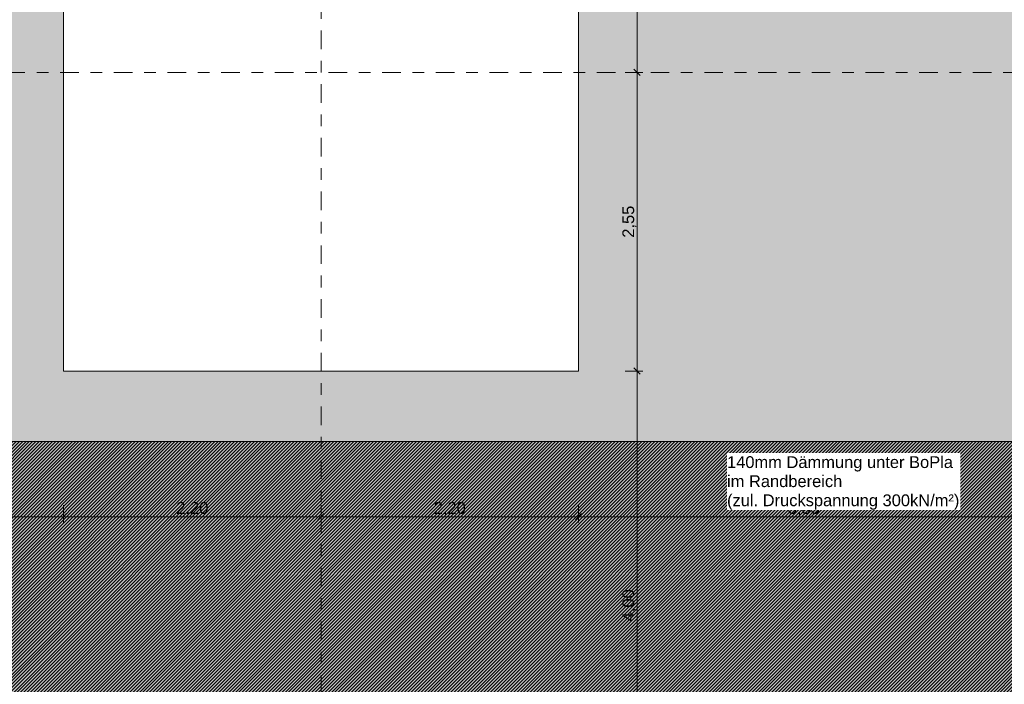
# Model space of a CAD drawing. Header units: metres. Extents: x -273 to 6, y -183 to 13.
# Tile 249 of 256: x -69 to -61, y -17 to -11. Entities that reach past the tile are written whole.
import ezdxf

# ---------------------------------------------------------------- set-up
doc = ezdxf.new("R2010")
doc.units = ezdxf.units.M
doc.header["$LTSCALE"] = 0.05
doc.header["$PDMODE"] = 1
doc.header["$PDSIZE"] = -2
doc.linetypes.add('Linienart-53', pattern=[5.291531, 3.175, -1.058062, 0.352704, -0.705764])
doc.layers.get('0').update_dxf_attribs({"lineweight": 25})
for name, color, linetype, lineweight, true_color in [('30 -32 Gründung- 2 Flachgründungen u. Bodenplatten', 7, 'Continuous', 9, 0xff6633), ('70 -72 Beschriftung- 1 Beschriftung allgemein', 7, 'Continuous', 9, 0xff6633), ('70 -76 Bemaßung- 2 Allgemein', 7, 'Continuous', 5, 0x6666cc)]:
    doc.layers.add(name, color=color, linetype=linetype, lineweight=lineweight, true_color=true_color)
for name, color, linetype, lineweight in [('30 -35 Decken- 2 Beläge- Dämmung', 7, 'Continuous', 9), ('70 -71 Achsen- 1 Gebäudeachsen', 7, 'Linienart-53', 18), ('Keine', 7, 'Continuous', 9)]:
    doc.layers.add(name, color=color, linetype=linetype, lineweight=lineweight)
doc.styles.add('Arial', font='arial.ttf')
doc.dimstyles.new('k+k_klein', dxfattribs={"dimtxt": 0.100689, "dimasz": 0.05302, "dimexe": 0.05, "dimexo": 0.15, "dimgap": 0.005, "dimtad": 1, "dimdec": 3, "dimtxsty": 'Arial', "dimblk": 'VW_SLASH-2', "dimblk1": 'VW_SLASH-2', "dimblk2": 'VW_SLASH-2', "dimcen": 0, "dimdle": 0.025, "dimadec": 3, "dimazin": 0, "dimtfac": 0.75, "dimtdec": 3, "dimtix": 1, "dimtmove": 0, "dimatfit": 0, "dimldrblk": 'VW_FILLEDARROW', "dimfxl": 0.1, "dimfxlon": 1, "dimfrac": 2, "dimtolj": 1, "dimarcsym": 0})

# ---------------------------------------------------------------- blocks, each defined once
blk = doc.blocks.new('_Achsen (3D)')
at = {"layer": '70 -71 Achsen- 1 Gebäudeachsen', "transparency": 33554687}
for p, q in [((-66.421, 3.8), (-66.421, -46.172)), ((-179.668, -11.697), (3.826, -11.697))]:
    blk.add_line(p, q, dxfattribs=at)
blk = doc.blocks.new('Gruppe-2144')
at = {"layer": '30 -32 Gründung- 2 Flachgründungen u. Bodenplatten', "flags": 128}
blk.add_lwpolyline([(-68.621, -6.147), (-64.221, -6.147), (-64.221, -14.247), (-68.621, -14.247)], close=True, dxfattribs=at)
at = {"color": 255}
for points in [[(-68.421, -6.5093), (-67.4926, -6.5093), (-67.4926, -6.347), (-68.421, -6.347)], [(-68.421, -6.7527), (-66.7397, -6.7527), (-66.7397, -6.5905), (-68.421, -6.5905)]]:
    blk.add_wipeout(points, dxfattribs=at).dxf.layer = '70 -72 Beschriftung- 1 Beschriftung allgemein'
at = {"layer": '70 -72 Beschriftung- 1 Beschriftung allgemein', "char_height": 0.100689, "attachment_point": 1, "line_spacing_factor": 0.970891, "style": 'Arial'}
for s, insert in [('EF 8,10/4,40m', (-68.421, -6.3741)), ('OK=-0,205m, UK=-1,205m', (-68.421, -6.6175))]:
    blk.add_mtext(s, dxfattribs=dict(at, insert=insert))
blk = doc.blocks.new('_FU_2D LP5 (2D)')
at = {"layer": '30 -35 Decken- 2 Beläge- Dämmung', "linetype": 'Continuous', "lineweight": 18, "true_color": 0xd9d9d9}
h = blk.add_hatch(dxfattribs=at)
h.set_pattern_fill('Schraffur grau', color=254, style=0, pattern_type=2)
h.set_pattern_definition([(45, (-64.125902, -18.714444), (0.014142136, -0.014142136), [])])
h.paths.add_polyline_path([(-56.67099996, -18.44704198), (-56.67099996, -19.84704198), (-51.84599996, -19.84704198), (-51.84599996, -14.84704198), (-73.67099996, -14.84704198), (-73.67099996, -19.84704198), (-68.12099996, -19.84704198), (-68.12099996, -18.24704198), (-64.72099996, -18.24704198), (-64.72099996, -19.84704198), (-59.67099996, -19.84704198), (-59.67099996, -18.44704198)])
at = {"layer": '30 -35 Decken- 2 Beläge- Dämmung', "flags": 128}
blk.add_lwpolyline([(-56.67099996, -18.44704198), (-56.67099996, -19.84704198), (-51.84599996, -19.84704198), (-51.84599996, -14.84704198), (-73.67099996, -14.84704198), (-73.67099996, -19.84704198), (-68.12099996, -19.84704198), (-68.12099996, -18.24704198), (-64.72099996, -18.24704198), (-64.72099996, -19.84704198), (-59.67099996, -19.84704198), (-59.67099996, -18.44704198)], close=True, dxfattribs=at)
at = {"layer": '30 -32 Gründung- 2 Flachgründungen u. Bodenplatten', "color": 7}
blk.add_blockref('Gruppe-2144', (0, 0), dxfattribs=at)
at = {"layer": 'Keine', "linetype": 'Continuous', "lineweight": 0, "transparency": 33554567}
h = blk.add_hatch(color=43, dxfattribs=at)
h.paths.add_polyline_path([(-73.92099996, -0.54704198), (-73.92099996, -10.69704198), (-73.67099996, -10.69704198), (-73.67099996, -19.84704198), (-68.12099996, -19.84704198), (-68.12099996, -18.24704198), (-64.72099996, -18.24704198), (-64.72099996, -19.84704198), (-59.67099996, -19.84704198), (-59.67099996, -18.44704198), (-56.67099996, -18.44704198), (-56.67099996, -19.84704198), (-51.84599996, -19.84704198), (-51.84599996, -10.69704198), (-49.72099996, -10.69704198), (-49.72099996, -8.89704198), (-50.19599996, -8.89704198), (-50.19599996, -0.54704198), (-56.47099996, -0.54704198), (-56.47099996, -3.2900754), (-59.87099996, -3.2900754), (-59.87099996, -0.54704198), (-64.72099996, -0.54704198), (-64.72099996, -3.2900754), (-68.12099996, -3.2900754), (-68.12099996, -0.54704198)])
h.paths.add_polyline_path([(-55.97099996, -14.24704198), (-60.37099996, -14.24704198), (-60.37099996, -6.14704198), (-55.97099996, -6.14704198)])
h.paths.add_polyline_path([(-68.62099996, -6.14704198), (-64.22099996, -6.14704198), (-64.22099996, -14.24704198), (-68.62099996, -14.24704198)])
at = {"layer": 'Keine', "flags": 128}
blk.add_lwpolyline([(-68.62099996, -6.14704198), (-64.22099996, -6.14704198), (-64.22099996, -14.24704198), (-68.62099996, -14.24704198)], close=True, dxfattribs=at)
blk = doc.blocks.new('VW_SLASH-2')
at = {"color": 0, "linetype": 'ByBlock', "lineweight": -2, "transparency": 16777216}
blk.add_line((0.47, 0), (-1, 0), dxfattribs=at)
at = {"color": 0, "lineweight": 5, "transparency": 16777216, "flags": 128}
blk.add_lwpolyline([(0.5, 0.5), (-0.5, -0.5)], dxfattribs=at)
blk = doc.blocks.new('*D3472')
at = {"layer": '70 -76 Bemaßung- 2 Allgemein', "color": 0, "lineweight": -2}
for p, q in [((-63.821, -8.697), (-63.671, -8.697)), ((-63.721, -11.644), (-63.721, -8.7501)), ((-63.821, -11.697), (-63.671, -11.697))]:
    blk.add_line(p, q, dxfattribs=at)
at = {"layer": 'Defpoints', "color": 0}
for p in [(-64.221, -8.697), (-63.721, -8.697), (-64.221, -11.697)]:
    blk.add_point(p, dxfattribs=at)
at = {"layer": '70 -76 Bemaßung- 2 Allgemein', "color": 0, "lineweight": -2, "xscale": 0.05302001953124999, "yscale": 0.05302001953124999, "zscale": 0.05302001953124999}
for p, rotation in [((-63.721, -8.697), 90), ((-63.721, -11.697), 270)]:
    blk.add_blockref('VW_SLASH-2', p, dxfattribs=dict(at, rotation=rotation))
at = {"layer": '70 -76 Bemaßung- 2 Allgemein', "color": 0, "insert": (-63.7865, -10.197), "char_height": 0.10069, "attachment_point": 5, "rotation": 90, "style": 'Arial'}
blk.add_mtext('\\A1;3,00', dxfattribs=at)
blk = doc.blocks.new('VW_FILLEDARROW')
at = {"linetype": 'Continuous', "lineweight": 0, "transparency": 16777216}
blk.add_hatch(color=0, dxfattribs=at).paths.add_polyline_path([(-2.83, 0.76), (0, 0), (-2.83, -0.76)])
at = {"color": 0, "lineweight": 5, "transparency": 16777216, "flags": 128}
blk.add_lwpolyline([(-2.83, 0.76), (0, 0), (-2.83, -0.76)], close=True, dxfattribs=at)
blk = doc.blocks.new('*D3473')
at = {"layer": '70 -76 Bemaßung- 2 Allgemein', "color": 0, "lineweight": -2}
for p, q in [((-63.821, -11.697), (-63.671, -11.697)), ((-63.721, -14.194), (-63.721, -11.7501)), ((-63.821, -14.247), (-63.671, -14.247))]:
    blk.add_line(p, q, dxfattribs=at)
at = {"layer": 'Defpoints', "color": 0}
for p in [(-64.221, -11.697), (-63.721, -11.697), (-64.221, -14.247)]:
    blk.add_point(p, dxfattribs=at)
at = {"layer": '70 -76 Bemaßung- 2 Allgemein', "color": 0, "lineweight": -2, "xscale": 0.05302001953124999, "yscale": 0.05302001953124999, "zscale": 0.05302001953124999}
for p, rotation in [((-63.721, -11.697), 90), ((-63.721, -14.247), 270)]:
    blk.add_blockref('VW_SLASH-2', p, dxfattribs=dict(at, rotation=rotation))
at = {"layer": '70 -76 Bemaßung- 2 Allgemein', "color": 0, "insert": (-63.7865, -12.972), "char_height": 0.10069, "attachment_point": 5, "rotation": 90, "style": 'Arial'}
blk.add_mtext('\\A1;2,55', dxfattribs=at)
blk = doc.blocks.new('*D3474')
at = {"layer": '70 -76 Bemaßung- 2 Allgemein', "color": 0, "lineweight": -2}
for p, q in [((-63.821, -14.247), (-63.671, -14.247)), ((-63.721, -18.194), (-63.721, -14.3001)), ((-63.821, -18.247), (-63.671, -18.247))]:
    blk.add_line(p, q, dxfattribs=at)
at = {"layer": 'Defpoints', "color": 0}
for p in [(-64.221, -14.247), (-63.721, -14.247), (-64.721, -18.247)]:
    blk.add_point(p, dxfattribs=at)
at = {"layer": '70 -76 Bemaßung- 2 Allgemein', "color": 0, "lineweight": -2, "xscale": 0.05302001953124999, "yscale": 0.05302001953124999, "zscale": 0.05302001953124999}
for p, rotation in [((-63.721, -14.247), 90), ((-63.721, -18.247), 270)]:
    blk.add_blockref('VW_SLASH-2', p, dxfattribs=dict(at, rotation=rotation))
at = {"layer": '70 -76 Bemaßung- 2 Allgemein', "color": 0, "insert": (-63.7865, -16.247), "char_height": 0.10069, "attachment_point": 5, "rotation": 90, "style": 'Arial'}
blk.add_mtext('\\A1;4,00', dxfattribs=at)
blk = doc.blocks.new('*D3735')
at = {"layer": '70 -76 Bemaßung- 2 Allgemein', "color": 0, "lineweight": -2}
for p, q in [((-73.671, -15.3907), (-73.671, -15.5407)), ((-68.621, -15.3907), (-68.621, -15.5407)), ((-68.674, -15.4907), (-73.618, -15.4907))]:
    blk.add_line(p, q, dxfattribs=at)
at = {"layer": 'Defpoints', "color": 0}
for p in [(-73.671, -14.247), (-68.621, -14.247), (-73.671, -15.4907)]:
    blk.add_point(p, dxfattribs=at)
at = {"layer": '70 -76 Bemaßung- 2 Allgemein', "color": 0, "lineweight": -2, "xscale": 0.05302001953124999, "yscale": 0.05302001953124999, "zscale": 0.05302001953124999, "rotation": 180}
blk.add_blockref('VW_SLASH-2', (-73.671, -15.4907), dxfattribs=at)
at = {"layer": '70 -76 Bemaßung- 2 Allgemein', "color": 0, "lineweight": -2, "xscale": 0.05302001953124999, "yscale": 0.05302001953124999, "zscale": 0.05302001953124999}
blk.add_blockref('VW_SLASH-2', (-68.621, -15.4907), dxfattribs=at)
at = {"layer": '70 -76 Bemaßung- 2 Allgemein', "color": 0, "insert": (-71.146, -15.4252), "char_height": 0.10069, "attachment_point": 5, "style": 'Arial'}
blk.add_mtext('\\A1;5,05', dxfattribs=at)
blk = doc.blocks.new('*D3736')
at = {"layer": '70 -76 Bemaßung- 2 Allgemein', "color": 0, "lineweight": -2}
for p, q in [((-68.621, -15.3907), (-68.621, -15.5407)), ((-66.421, -15.3907), (-66.421, -15.5407)), ((-66.474, -15.4907), (-68.568, -15.4907))]:
    blk.add_line(p, q, dxfattribs=at)
at = {"layer": 'Defpoints', "color": 0}
for p in [(-68.621, -14.247), (-66.421, -14.247), (-68.621, -15.4907)]:
    blk.add_point(p, dxfattribs=at)
at = {"layer": '70 -76 Bemaßung- 2 Allgemein', "color": 0, "lineweight": -2, "xscale": 0.05302001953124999, "yscale": 0.05302001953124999, "zscale": 0.05302001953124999, "rotation": 180}
blk.add_blockref('VW_SLASH-2', (-68.621, -15.4907), dxfattribs=at)
at = {"layer": '70 -76 Bemaßung- 2 Allgemein', "color": 0, "lineweight": -2, "xscale": 0.05302001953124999, "yscale": 0.05302001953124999, "zscale": 0.05302001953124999}
blk.add_blockref('VW_SLASH-2', (-66.421, -15.4907), dxfattribs=at)
at = {"layer": '70 -76 Bemaßung- 2 Allgemein', "color": 0, "insert": (-67.521, -15.4252), "char_height": 0.10069, "attachment_point": 5, "style": 'Arial'}
blk.add_mtext('\\A1;2,20', dxfattribs=at)
blk = doc.blocks.new('*D3737')
at = {"layer": '70 -76 Bemaßung- 2 Allgemein', "color": 0, "lineweight": -2}
for p, q in [((-66.421, -15.3907), (-66.421, -15.5407)), ((-64.221, -15.3907), (-64.221, -15.5407)), ((-64.274, -15.4907), (-66.368, -15.4907))]:
    blk.add_line(p, q, dxfattribs=at)
at = {"layer": 'Defpoints', "color": 0}
for p in [(-66.421, -14.247), (-64.221, -14.247), (-66.421, -15.4907)]:
    blk.add_point(p, dxfattribs=at)
at = {"layer": '70 -76 Bemaßung- 2 Allgemein', "color": 0, "lineweight": -2, "xscale": 0.05302001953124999, "yscale": 0.05302001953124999, "zscale": 0.05302001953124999, "rotation": 180}
blk.add_blockref('VW_SLASH-2', (-66.421, -15.4907), dxfattribs=at)
at = {"layer": '70 -76 Bemaßung- 2 Allgemein', "color": 0, "lineweight": -2, "xscale": 0.05302001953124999, "yscale": 0.05302001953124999, "zscale": 0.05302001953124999}
blk.add_blockref('VW_SLASH-2', (-64.221, -15.4907), dxfattribs=at)
at = {"layer": '70 -76 Bemaßung- 2 Allgemein', "color": 0, "insert": (-65.321, -15.4252), "char_height": 0.10069, "attachment_point": 5, "style": 'Arial'}
blk.add_mtext('\\A1;2,20', dxfattribs=at)
blk = doc.blocks.new('*D3738')
at = {"layer": '70 -76 Bemaßung- 2 Allgemein', "color": 0, "lineweight": -2}
for p, q in [((-64.221, -15.3907), (-64.221, -15.5407)), ((-60.371, -15.3907), (-60.371, -15.5407)), ((-60.424, -15.4907), (-64.168, -15.4907))]:
    blk.add_line(p, q, dxfattribs=at)
at = {"layer": 'Defpoints', "color": 0}
for p in [(-64.221, -14.247), (-60.371, -14.247), (-64.221, -15.4907)]:
    blk.add_point(p, dxfattribs=at)
at = {"layer": '70 -76 Bemaßung- 2 Allgemein', "color": 0, "lineweight": -2, "xscale": 0.05302001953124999, "yscale": 0.05302001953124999, "zscale": 0.05302001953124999, "rotation": 180}
blk.add_blockref('VW_SLASH-2', (-64.221, -15.4907), dxfattribs=at)
at = {"layer": '70 -76 Bemaßung- 2 Allgemein', "color": 0, "lineweight": -2, "xscale": 0.05302001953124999, "yscale": 0.05302001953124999, "zscale": 0.05302001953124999}
blk.add_blockref('VW_SLASH-2', (-60.371, -15.4907), dxfattribs=at)
at = {"layer": '70 -76 Bemaßung- 2 Allgemein', "color": 0, "insert": (-62.296, -15.4252), "char_height": 0.10069, "attachment_point": 5, "style": 'Arial'}
blk.add_mtext('\\A1;3,85', dxfattribs=at)
blk = doc.blocks.new('Gruppe-2865')
at = {"layer": '70 -72 Beschriftung- 1 Beschriftung allgemein', "linetype": 'Continuous', "lineweight": 5}
blk.add_point((-61.927, -14.847), dxfattribs=at)
at = {"color": 255}
blk.add_wipeout([(-62.9519, -15.4339), (-60.957, -15.4339), (-60.957, -14.947), (-62.9519, -14.947)], dxfattribs=at).dxf.layer = '70 -72 Beschriftung- 1 Beschriftung allgemein'
at = {"layer": '70 -72 Beschriftung- 1 Beschriftung allgemein', "insert": (-62.9519, -14.9741), "char_height": 0.100689, "attachment_point": 1, "line_spacing_factor": 0.970891, "style": 'Arial'}
blk.add_mtext('140mm Dämmung unter BoPla\\Pim Randbereich\\P(zul. Druckspannung 300kN/m²)', dxfattribs=at)
blk = doc.blocks.new('Gruppe-2804')
at = {"layer": '70 -76 Bemaßung- 2 Allgemein'}
for base, p1, p2, text, picture, middle in [((-63.721, -8.697), (-64.221, -11.697), (-64.221, -8.697), '3,00', '*D3472', (-63.7865, -10.197)), ((-63.721, -11.697), (-64.221, -14.247), (-64.221, -11.697), '2,55', '*D3473', (-63.7865, -12.972)), ((-63.721, -14.247), (-64.721, -18.247), (-64.221, -14.247), '4,00', '*D3474', (-63.7865, -16.247))]:
    dim = blk.add_linear_dim(base=base, p1=p1, p2=p2, angle=270, text=text, dimstyle='k+k_klein', override={"dimtxt": 0.100689, "dimgap": 0.005, "dimpost": '<>', "dimtxsty": 'Arial', "dimtmove": 2}, dxfattribs=at)
    dim.commit()
    dim.dimension.update_dxf_attribs({"geometry": picture, "text_midpoint": middle})
blk = doc.blocks.new('Gruppe-2819')
at = {"layer": '70 -76 Bemaßung- 2 Allgemein'}
for base, p1, p2, text, picture, middle in [((-73.67099996, -15.49065186), (-68.62099996, -14.24704198), (-73.67099996, -14.24704198), '5,05', '*D3735', (-71.14599996, -15.42518832)), ((-68.62099996, -15.49065186), (-66.42099996, -14.24704198), (-68.62099996, -14.24704198), '2,20', '*D3736', (-67.52099996, -15.42518832)), ((-66.42099996, -15.49065186), (-64.22099996, -14.24704198), (-66.42099996, -14.24704198), '2,20', '*D3737', (-65.32099996, -15.42518832)), ((-64.22099996, -15.49065186), (-60.37099996, -14.24704198), (-64.22099996, -14.24704198), '3,85', '*D3738', (-62.29599996, -15.42518832))]:
    dim = blk.add_linear_dim(base=base, p1=p1, p2=p2, text=text, dimstyle='k+k_klein', override={"dimtxt": 0.100689, "dimgap": 0.005, "dimdec": 8, "dimpost": '<>', "dimtxsty": 'Arial', "dimtmove": 2}, dxfattribs=at)
    dim.commit()
    dim.dimension.update_dxf_attribs({"geometry": picture, "text_midpoint": middle})
blk = doc.blocks.new('_FU_2D Bemaßung_ Beschriftung (3D)')
at = {"layer": '70 -76 Bemaßung- 2 Allgemein'}
for name in ['Gruppe-2804', 'Gruppe-2819']:
    blk.add_blockref(name, (0, 0), dxfattribs=at)
at = {"layer": '70 -72 Beschriftung- 1 Beschriftung allgemein', "color": 7, "transparency": 33554687}
blk.add_blockref('Gruppe-2865', (0, 0), dxfattribs=at)

msp = doc.modelspace()

# ---------------------------------------------------------------- block references
at = {"layer": 'Keine', "color": 1}
msp.add_blockref('_Achsen (3D)', (0, 0), dxfattribs=at)

# ---------------------------------------------------------------- next in the draw order: block references
msp.add_blockref('_FU_2D LP5 (2D)', (0, 0), dxfattribs=at)

# ---------------------------------------------------------------- next in the draw order: block references
msp.add_blockref('_FU_2D Bemaßung_ Beschriftung (3D)', (0, 0), dxfattribs=at)

doc.saveas('drawing.dxf')
